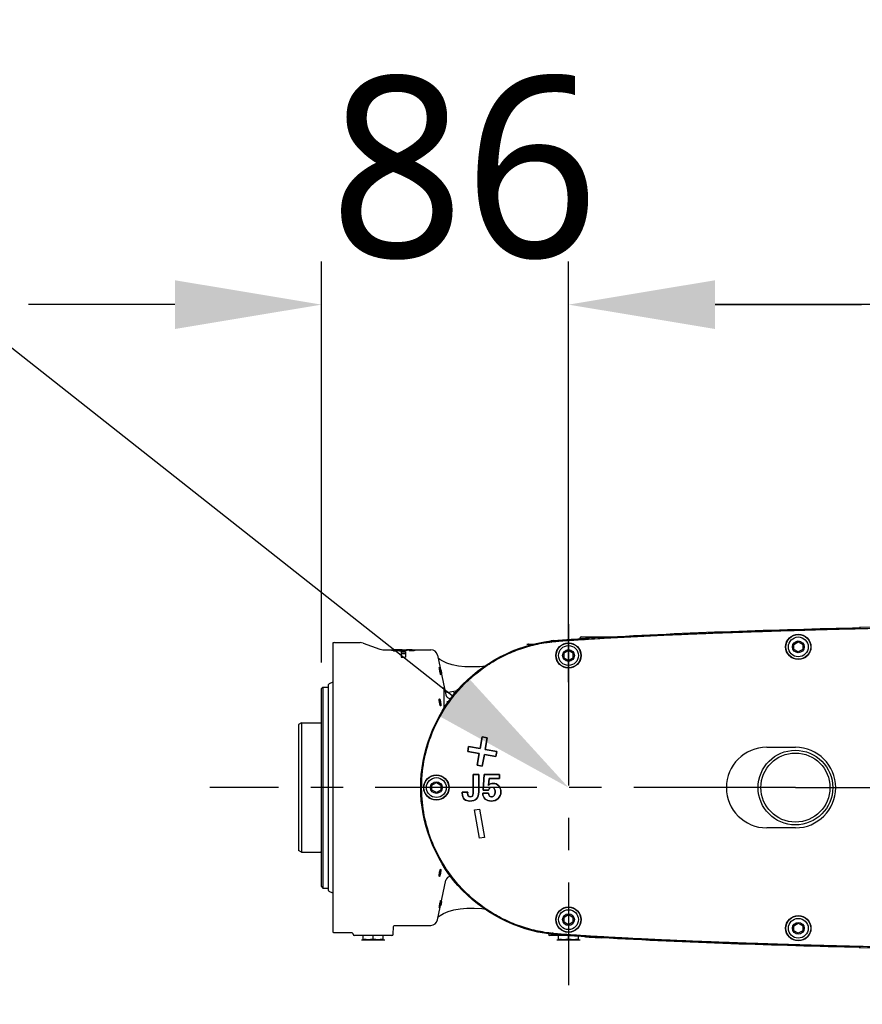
# Model space of a CAD drawing. Header units: millimetres. Extents: x 7426 to 8300, y 124 to 421.
# Tile 121 of 130: x 8183 to 8193, y 352 to 364. Entities that reach past the tile are written whole.
import ezdxf
from ezdxf import colors
from ezdxf.entities.mleader import LeaderData, LeaderLine
from ezdxf.math import Vec2, Vec3

# ---------------------------------------------------------------- set-up
doc = ezdxf.new("R2010")
doc.units = ezdxf.units.MM
doc.linetypes.add('BANKLINE1', pattern=[5.5, 4, -1.5])
doc.linetypes.add('CENTER', pattern=[0.6, 0.375, -0.075, 0.075, -0.075])
for name, color, linetype in [('00_COMPONENTS', 7, 'BANKLINE1'), ('DIM', 7, 'Continuous'), ('外形图', 7, 'Continuous')]:
    doc.layers.add(name, color=color, linetype=linetype)
doc.styles.add('微软雅黑', font='msyh.ttc')
doc.dimstyles.new('尺寸标注_1_30比例', dxfattribs={"dimtxt": 2.1, "dimasz": 1.7, "dimexe": 0.5, "dimexo": 0.4, "dimgap": 0.5, "dimtad": 1, "dimdec": 1, "dimlfac": 30, "dimdsep": 46, "dimtxsty": '微软雅黑', "dimcen": 0.09, "dimadec": 0, "dimazin": 0, "dimtp": 0.01, "dimtm": 0.01, "dimtfac": 1, "dimtdec": 1, "dimtofl": 0, "dimtmove": 0, "dimatfit": 3, "dimfxl": 1, "dimtolj": 1, "dimarcsym": 0})

# ---------------------------------------------------------------- blocks, each defined once
blk = doc.blocks.new('*D1496')
at = {"layer": 'Defpoints', "color": 0}
for p in [(8189.382, 360.231), (8189.382, 356.814), (8212.448, 352.457)]:
    blk.add_point(p, dxfattribs=at)
at = {"layer": '外形图', "color": 0, "linetype": 'Continuous', "lineweight": -2}
for p, q in [((8189.382, 357.214), (8189.382, 360.731)), ((8212.448, 352.857), (8212.448, 360.731)), ((8210.748, 360.231), (8191.082, 360.231))]:
    blk.add_line(p, q, dxfattribs=at)
at = {"layer": '外形图', "color": 0}
for points in [[(8191.082, 360.514), (8191.082, 359.948), (8189.382, 360.231)], [(8210.748, 359.948), (8210.748, 360.514), (8212.448, 360.231)]]:
    blk.add_solid(points, dxfattribs=at)
at = {"layer": '外形图', "color": 0, "insert": (8200.066, 362.902), "char_height": 2.1, "attachment_point": 2, "style": '微软雅黑'}
blk.add_mtext('\\A1;\\A1;692', dxfattribs=at)
blk = doc.blocks.new('*D1498')
at = {"layer": '00_COMPONENTS', "color": 0, "linetype": 'ByBlock', "lineweight": -2, "ltscale": 20}
for p, q in [((8186.515, 356.077), (8186.515, 360.731)), ((8189.382, 355.847), (8189.382, 360.731)), ((8184.815, 360.231), (8183.115, 360.231)), ((8191.082, 360.231), (8192.782, 360.231))]:
    blk.add_line(p, q, dxfattribs=at)
at = {"layer": '00_COMPONENTS', "color": 0}
for points in [[(8184.815, 359.948), (8184.815, 360.514), (8186.515, 360.231)], [(8191.082, 360.514), (8191.082, 359.948), (8189.382, 360.231)]]:
    blk.add_solid(points, dxfattribs=at)
at = {"layer": 'Defpoints', "color": 0}
for p in [(8186.515, 360.231), (8186.515, 355.677), (8189.382, 355.447)]:
    blk.add_point(p, dxfattribs=at)
at = {"layer": '00_COMPONENTS', "color": 0, "insert": (8188.173, 361.816), "char_height": 2.1, "attachment_point": 5, "style": '微软雅黑'}
blk.add_mtext('\\A1;\\A1;86', dxfattribs=at)
blk = doc.blocks.new('*D1503')
at = {"layer": '00_COMPONENTS', "color": 0, "linetype": 'ByBlock', "lineweight": -2, "ltscale": 20}
for p, q in [((8212.048, 375.625), (8161.81, 375.625)), ((8162.31, 317.157), (8162.31, 373.925)), ((8213.382, 315.457), (8161.81, 315.457))]:
    blk.add_line(p, q, dxfattribs=at)
at = {"layer": '00_COMPONENTS', "color": 0}
for points in [[(8162.593, 373.925), (8162.026, 373.925), (8162.31, 375.625)], [(8162.026, 317.157), (8162.593, 317.157), (8162.31, 315.457)]]:
    blk.add_solid(points, dxfattribs=at)
at = {"layer": 'Defpoints', "color": 0}
for p in [(8162.31, 375.625), (8212.448, 375.625), (8213.782, 315.457)]:
    blk.add_point(p, dxfattribs=at)
at = {"layer": '00_COMPONENTS', "color": 0, "insert": (8160.718, 345.541), "char_height": 2.1, "attachment_point": 5, "rotation": 90, "style": '微软雅黑'}
blk.add_mtext('\\A1;\\A1;1805', dxfattribs=at)

msp = doc.modelspace()

# ---------------------------------------------------------------- linework, layer by layer
at = {"layer": '00_COMPONENTS', "linetype": 'ByBlock', "ltscale": 20}
msp.add_arc((8212.4482, 332.124), 43.5013, 9, 259, dxfattribs=at)
at = {"layer": '外形图', "linetype": 'CENTER', "ltscale": 5}
for p, q in [((8189.3816, 356.5227), (8189.3816, 352.3316)), ((8192.0149, 354.624), (8185.2184, 354.624)), ((8192.0149, 354.624), (8216.5684, 354.624))]:
    msp.add_line(p, q, dxfattribs=at)
at = {"layer": '外形图', "linetype": 'Continuous'}
for p, q in [((8192.8852, 356.4845), (8192.757, 356.4807)), ((8192.9045, 356.4845), (8192.7718, 356.481)), ((8189.5145, 356.3578), (8189.5143, 356.3524)), ((8189.5311, 356.374), (8189.8854, 356.374)), ((8189.5615, 356.3446), (8189.5689, 356.3451)), ((8189.5682, 356.3559), (8189.5788, 356.3566)), ((8189.5689, 356.3451), (8189.5795, 356.3458)), ((8189.5694, 356.343), (8189.5727, 356.3431)), ((8186.6482, 356.3029), (8186.6482, 352.9452)), ((8186.6649, 356.3073), (8186.9639, 356.3073)), ((8186.9981, 356.3013), (8187.194, 356.23)), ((8187.2282, 356.224), (8187.3586, 356.224)), ((8187.3696, 356.2193), (8187.3696, 356.2111)), ((8187.4151, 356.2238), (8187.4175, 356.2238)), ((8187.451, 356.2238), (8187.4647, 356.2238)), ((8187.4647, 356.2238), (8187.4754, 356.2238)), ((8187.4647, 356.2192), (8187.4647, 356.2106)), ((8187.4754, 356.2238), (8187.4985, 356.2238)), ((8187.4803, 356.2217), (8187.4803, 356.2121)), ((8187.4985, 356.2238), (8187.5077, 356.2237)), ((8187.5077, 356.2237), (8187.5202, 356.2237)), ((8187.5319, 356.2166), (8187.5319, 356.2101)), ((8187.548, 356.217), (8187.5542, 356.2174)), ((8187.5609, 356.224), (8187.7839, 356.224)), ((8187.5609, 356.219), (8187.5609, 356.211)), ((8188.8969, 356.2907), (8189.0095, 356.2907)), ((8188.9166, 356.2907), (8188.9149, 356.2902)), ((8188.9149, 356.2902), (8188.9149, 356.2858)), ((8188.9166, 356.2907), (8188.9732, 356.2907)), ((8189.1781, 356.3155), (8189.181, 356.3158)), ((8189.1785, 356.313), (8189.187, 356.3143)), ((8189.3307, 356.1867), (8189.3816, 356.216)), ((8189.3816, 356.216), (8189.4324, 356.1867)), ((8191.9974, 356.2867), (8192.0482, 356.316)), ((8191.9974, 356.228), (8191.9974, 356.2867)), ((8192.0482, 356.1986), (8191.9974, 356.228)), ((8192.0482, 356.316), (8192.0991, 356.2867)), ((8192.0991, 356.228), (8192.0482, 356.1986)), ((8192.0991, 356.2867), (8192.0991, 356.228)), ((8187.4416, 356.1987), (8187.4416, 356.1383)), ((8187.4416, 356.1987), (8187.4882, 356.1987)), ((8187.4416, 356.1818), (8187.4882, 356.1818)), ((8187.4416, 356.1383), (8187.4882, 356.1383)), ((8187.4882, 356.1987), (8187.4882, 356.1383)), ((8187.8616, 356.1611), (8187.9598, 355.6993)), ((8189.3307, 356.128), (8189.3307, 356.1867)), ((8189.3816, 356.0986), (8189.3307, 356.128)), ((8189.4324, 356.128), (8189.3816, 356.0986)), ((8189.4324, 356.1867), (8189.4324, 356.128)), ((8186.5149, 355.774), (8186.5316, 355.7907)), ((8186.5149, 353.474), (8186.5149, 355.774)), ((8186.5316, 355.7907), (8186.5316, 353.4573)), ((8186.5316, 355.7907), (8186.5882, 355.7907)), ((8186.5982, 353.4281), (8186.5982, 355.8199)), ((8186.6482, 355.8496), (8186.604, 355.829)), ((8187.9404, 355.5422), (8187.9404, 355.7907)), ((8188.0771, 355.724), (8188.0469, 355.724)), ((8187.9687, 355.6239), (8187.9902, 355.6239)), ((8186.2816, 355.374), (8186.2482, 355.3548)), ((8186.2482, 355.3548), (8186.2482, 353.8933)), ((8186.2816, 355.374), (8186.2816, 353.874)), ((8186.2816, 355.374), (8186.5049, 355.374)), ((8188.3804, 355.2127), (8188.3566, 355.0781)), ((8188.3566, 355.0781), (8188.3804, 355.2127)), ((8188.4395, 355.2023), (8188.3804, 355.2127)), ((8188.3804, 355.2127), (8188.4395, 355.2023)), ((8188.4395, 355.2023), (8188.4157, 355.0677)), ((8188.4157, 355.0677), (8188.4395, 355.2023)), ((8188.222, 355.1018), (8188.2116, 355.0428)), ((8188.2116, 355.0428), (8188.222, 355.1018)), ((8188.3566, 355.0781), (8188.222, 355.1018)), ((8188.222, 355.1018), (8188.3566, 355.0781)), ((8188.5503, 355.044), (8188.4157, 355.0677)), ((8188.4157, 355.0677), (8188.5503, 355.044)), ((8191.6816, 355.0916), (8192.0149, 355.0916)), ((8188.3462, 355.019), (8188.2116, 355.0428)), ((8188.2116, 355.0428), (8188.3462, 355.019)), ((8188.3462, 355.019), (8188.3225, 354.8844)), ((8188.3225, 354.8844), (8188.3462, 355.019)), ((8188.4053, 355.0086), (8188.3816, 354.874)), ((8188.3816, 354.874), (8188.4053, 355.0086)), ((8188.5399, 354.9849), (8188.4053, 355.0086)), ((8188.4053, 355.0086), (8188.5399, 354.9849)), ((8188.5503, 355.044), (8188.5399, 354.9849)), ((8188.5399, 354.9849), (8188.5503, 355.044)), ((8188.3816, 354.874), (8188.3225, 354.8844)), ((8188.3225, 354.8844), (8188.3816, 354.874)), ((8188.274, 354.774), (8188.274, 354.5565)), ((8188.274, 354.5565), (8188.274, 354.774)), ((8188.3392, 354.774), (8188.274, 354.774)), ((8188.274, 354.774), (8188.3392, 354.774)), ((8188.3392, 354.774), (8188.3392, 354.5737)), ((8188.3392, 354.5737), (8188.3392, 354.774)), ((8188.4046, 354.774), (8188.3927, 354.5929)), ((8188.3927, 354.5929), (8188.4046, 354.774)), ((8188.5792, 354.774), (8188.4046, 354.774)), ((8188.4046, 354.774), (8188.5792, 354.774)), ((8188.4597, 354.7276), (8188.4516, 354.6476)), ((8188.4516, 354.6476), (8188.4597, 354.7276)), ((8188.5792, 354.7276), (8188.4597, 354.7276)), ((8188.4597, 354.7276), (8188.5792, 354.7276)), ((8188.5792, 354.774), (8188.5792, 354.7276)), ((8188.5792, 354.7276), (8188.5792, 354.774)), ((8187.7974, 354.6534), (8187.8482, 354.6827)), ((8187.7974, 354.5947), (8187.7974, 354.6534)), ((8187.8482, 354.6827), (8187.8991, 354.6534)), ((8187.8991, 354.6534), (8187.8991, 354.5947)), ((8187.8482, 354.5653), (8187.7974, 354.5947)), ((8187.8991, 354.5947), (8187.8482, 354.5653)), ((8188.1482, 354.5695), (8188.1482, 354.5601)), ((8188.1482, 354.5601), (8188.1482, 354.5695)), ((8188.212, 354.5695), (8188.1482, 354.5695)), ((8188.1482, 354.5695), (8188.212, 354.5695)), ((8188.212, 354.5695), (8188.2115, 354.5588)), ((8188.2115, 354.5588), (8188.212, 354.5695)), ((8188.453, 354.5578), (8188.387, 354.5578)), ((8188.387, 354.5578), (8188.453, 354.5578)), ((8188.4524, 354.5929), (8188.3927, 354.5929)), ((8188.3927, 354.5929), (8188.4524, 354.5929)), ((8188.2892, 354.3636), (8188.3482, 354.374)), ((8188.2892, 354.3636), (8188.3482, 354.374)), ((8188.347, 354.0353), (8188.2892, 354.3636)), ((8188.347, 354.0353), (8188.2892, 354.3636)), ((8188.3482, 354.374), (8188.4061, 354.0457)), ((8188.3482, 354.374), (8188.4061, 354.0457)), ((8192.0149, 354.1564), (8191.6816, 354.1564)), ((8188.4061, 354.0457), (8188.347, 354.0353)), ((8188.4061, 354.0457), (8188.347, 354.0353)), ((8186.2816, 353.874), (8186.2482, 353.8933)), ((8186.2816, 353.874), (8186.5049, 353.874)), ((8186.5149, 353.474), (8186.5316, 353.4573)), ((8187.8616, 353.0869), (8187.9598, 353.5487)), ((8186.5316, 353.4573), (8186.5882, 353.4573)), ((8186.6482, 353.3985), (8186.604, 353.4191)), ((8189.3307, 353.12), (8189.3816, 353.1494)), ((8189.3816, 353.1494), (8189.4324, 353.12)), ((8187.3487, 352.9236), (8187.3509, 353.0078)), ((8187.3675, 353.024), (8187.7839, 353.024)), ((8189.3307, 353.0613), (8189.3307, 353.12)), ((8189.3816, 353.032), (8189.3307, 353.0613)), ((8189.4324, 353.0613), (8189.3816, 353.032)), ((8189.4324, 353.12), (8189.4324, 353.0613)), ((8191.9974, 353.02), (8192.0482, 353.0494)), ((8191.9974, 352.9613), (8191.9974, 353.02)), ((8192.0482, 353.0494), (8192.0991, 353.02)), ((8192.0991, 353.02), (8192.0991, 352.9613)), ((8186.6649, 352.9407), (8186.8645, 352.9407)), ((8186.8812, 352.9236), (8186.8811, 352.9244)), ((8187.332, 352.9073), (8186.8978, 352.9073)), ((8186.9982, 352.8578), (8186.9982, 352.9073)), ((8187.1149, 352.8622), (8187.1149, 352.9073)), ((8187.2316, 352.8578), (8187.2316, 352.9073)), ((8189.3586, 352.9073), (8189.1645, 352.9073)), ((8189.2649, 352.8578), (8189.2649, 352.9073)), ((8189.3816, 352.8622), (8189.3816, 352.9053)), ((8189.4982, 352.8578), (8189.4982, 352.8967)), ((8189.577, 352.8916), (8189.5679, 352.8921)), ((8189.5777, 352.9022), (8189.5686, 352.9028)), ((8192.0482, 352.932), (8191.9974, 352.9613)), ((8192.0991, 352.9613), (8192.0482, 352.932)), ((8186.9802, 352.8573), (8187.2496, 352.8573)), ((8186.9982, 352.8578), (8187, 352.8573)), ((8187.2299, 352.8573), (8187, 352.8573)), ((8187.2299, 352.8573), (8187.2316, 352.8578)), ((8189.2469, 352.8573), (8189.5163, 352.8573)), ((8189.2649, 352.8578), (8189.2666, 352.8573)), ((8189.4965, 352.8573), (8189.2666, 352.8573)), ((8189.4965, 352.8573), (8189.4982, 352.8578)), ((8192.7559, 352.7674), (8192.8815, 352.7642))]:
    msp.add_line(p, q, dxfattribs=at)
for points in [[(8188.4173, 356.0343), (8188.3515, 356.0274), (8188.2633, 356.024), (8188.1804, 356.0267), (8188.1033, 356.0353), (8188.033, 356.0496), (8187.9716, 356.0686), (8187.9221, 356.0902), (8187.8872, 356.1109), (8187.8693, 356.1249)], [(8187.8694, 353.1233), (8187.8919, 353.1404), (8187.9309, 353.1622), (8187.9846, 353.1841), (8188.0501, 353.2026), (8188.1239, 353.2156), (8188.2036, 353.2227), (8188.288, 353.2236), (8188.3767, 353.2185), (8188.4175, 353.2137)], [(8187.3509, 353.0078), (8187.3516, 353.0123), (8187.3551, 353.0185), (8187.3609, 353.0226), (8187.3675, 353.024)], [(8186.8645, 352.9407), (8186.8708, 352.9394), (8186.8767, 352.9353), (8186.8803, 352.9291), (8186.8811, 352.9244)]]:
    msp.add_lwpolyline(points, dxfattribs=at)
for centre, radius in [((8192.0482, 356.2573), 0.1467), ((8192.0482, 356.2573), 0.1438), ((8192.0482, 356.2573), 0.115), ((8192.0482, 356.2573), 0.0684), ((8189.3816, 356.1573), 0.1467), ((8189.3816, 356.1573), 0.1438), ((8189.3816, 356.1573), 0.115), ((8189.3816, 356.1573), 0.0684), ((8192.0149, 354.624), 0.4333), ((8192.0149, 354.624), 0.4009), ((8187.8482, 354.624), 0.1467), ((8187.8482, 354.624), 0.1438), ((8187.8482, 354.624), 0.115), ((8187.8482, 354.624), 0.0684), ((8189.3816, 353.0907), 0.1467), ((8189.3816, 353.0907), 0.1438), ((8189.3816, 353.0907), 0.115), ((8189.3816, 353.0907), 0.0684), ((8192.0482, 352.9907), 0.1467), ((8192.0482, 352.9907), 0.1438), ((8192.0482, 352.9907), 0.115), ((8192.0482, 352.9907), 0.0684)]:
    msp.add_circle(centre, radius, dxfattribs=at)
for centre, radius, start, end in [((8189.4322, 354.1577), 2.1839, 95.89723, 96.70487), ((8189.5311, 356.3573), 0.0167, 90, 178.5), ((8192.8927, 304.5139), 51.9485, 93.45643, 93.65743), ((8186.6649, 356.274), 0.0333, 90, 120), ((8186.9639, 356.2073), 0.1, 70, 90), ((8187.2282, 356.324), 0.1, 250, 270), ((8187.4009, 356.64), 0.43, 263.52367, 265.81411), ((8187.3886, 354.9417), 1.2818, 90.87154, 91.33946), ((8187.4031, 353.9944), 2.2292, 90.50797, 90.87245), ((8187.4261, 351.2686), 4.9551, 90.1274, 90.49465), ((8187.4194, 356.9793), 0.7631, 269.01109, 270.0276), ((8187.4492, 342.9932), 13.2306, 89.99221, 90.1371), ((8187.4198, 357.0763), 0.8601, 269.99944, 270.11968), ((8187.4204, 356.9202), 0.7041, 270.09577, 270.96399), ((8187.4389, 356.6476), 0.4378, 273.39456, 275.46415), ((8187.4472, 356.5574), 0.3472, 275.51253, 276.02454), ((8187.4984, 351.3276), 4.8961, 89.53323, 89.74487), ((8187.5136, 355.4397), 0.7818, 88.08316, 88.63217), ((8187.5181, 353.6931), 2.5305, 89.17882, 89.54297), ((8187.5368, 354.9708), 1.2527, 88.56925, 89.19661), ((8187.7839, 356.1446), 0.0795, 12, 90), ((8188.9889, 355.8076), 0.484, 97.48154, 98.78829), ((8189.4401, 354.0763), 2.2544, 95.88733, 96.59977), ((8189.2319, 355.9882), 0.3291, 96.99168, 97.84519), ((8189.2287, 356.0143), 0.3028, 95.9615, 96.99085), ((8189.2269, 356.0317), 0.2853, 95.0239, 95.95936), ((8189.2258, 356.044), 0.273, 94.23725, 95.02242), ((8187.8283, 355.9462), 0.0791, 359.82347, 2.54228), ((8186.5882, 355.8007), 0.01, 270, 0), ((8186.6082, 355.8199), 0.01, 115, 180), ((8188.0116, 355.7103), 0.053, 192, 270), ((8186.5049, 355.384), 0.01, 270, 0), ((8191.6816, 354.624), 0.4676, 90, 270), ((8192.0149, 354.624), 0.4676, 270, 90), ((8188.485, 354.6011), 0.0247, 127.57781, 135.0083), ((8188.4907, 354.5894), 0.0373, 82.63548, 90.07525), ((8186.5049, 353.864), 0.01, 0, 90), ((8188.0116, 353.5377), 0.053, 90, 168), ((8186.5882, 353.4473), 0.01, 0, 90), ((8186.6082, 353.4281), 0.01, 180, 245), ((8187.7059, 353.3201), 0.2031, 339.35466, 339.96216), ((8187.7839, 353.1035), 0.0795, 270, 348), ((8186.6649, 352.974), 0.0333, 240, 270), ((8186.8978, 352.924), 0.0167, 181.5, 270), ((8187.332, 352.924), 0.0167, 270, 358.5), ((8189.1645, 352.924), 0.0167, 181.5, 270), ((8189.4319, 355.087), 2.1805, 263.29331, 264.10212), ((8189.4133, 354.8821), 1.9637, 263.12498, 264.0225), ((8189.5929, 353.3791), 0.4746, 267.14609, 267.44334), ((8189.5957, 353.4452), 0.5408, 267.45623, 268.12015), ((8192.4214, 396.0094), 43.2107, 266.22588, 266.46987), ((8187.0722, 353.3405), 0.484, 261.21171, 262.51846), ((8187.1576, 353.3405), 0.484, 277.48154, 278.78829), ((8189.3389, 353.3405), 0.484, 261.21171, 262.51846), ((8189.4243, 353.3405), 0.484, 277.48154, 278.78829), ((8192.8689, 404.3467), 51.5603, 266.33952, 266.54403)]:
    msp.add_arc(centre, radius, start, end, dxfattribs=at)
for points, knots in [([(8189.5795, 356.3458), (8189.6264, 356.3488), (8189.7412, 356.3562), (8189.9244, 356.3665), (8190.1292, 356.3773), (8190.3342, 356.3873), (8190.5388, 356.3965), (8190.7438, 356.4053), (8190.953, 356.4137), (8191.1728, 356.4221), (8191.4108, 356.4305), (8191.6744, 356.4393), (8191.9705, 356.4485), (8192.3026, 356.458), (8192.6662, 356.4677), (8193.0503, 356.477), (8193.4443, 356.4857), (8193.8448, 356.4938), (8194.2559, 356.5015), (8194.6857, 356.5089), (8195.1177, 356.5156), (8195.4076, 356.5197), (8195.5458, 356.5216)], [0, 0, 0, 0, 0.0235792, 0.0578366, 0.0922134, 0.1266509, 0.1609869, 0.1951399, 0.229786, 0.2661948, 0.3056773, 0.3494815, 0.3987674, 0.4545578, 0.5164119, 0.5815603, 0.6476622, 0.7145014, 0.7828639, 0.8542825, 0.9305449, 1, 1, 1, 1]), ([(8187.6665, 354.624), (8187.6665, 355.0299), (8187.9769, 355.8699), (8188.7743, 356.2792), (8189.1773, 356.3266)], [0, 0, 0, 0, 0.5000539, 1, 1, 1, 1]), ([(8189.2089, 356.3189), (8189.2451, 356.3226), (8189.3479, 356.3309), (8189.4655, 356.3384), (8189.5468, 356.3437), (8189.5615, 356.3446)], [0, 0, 0, 0, 0.3085058, 0.8752062, 1, 1, 1, 1]), ([(8189.2228, 356.3203), (8189.2543, 356.3233), (8189.3526, 356.3312), (8189.4636, 356.3383), (8189.543, 356.3434), (8189.5558, 356.3443)], [0, 0, 0, 0, 0.2849101, 0.8850184, 1, 1, 1, 1]), ([(8189.5727, 356.3431), (8189.5734, 356.3432), (8189.5743, 356.3432), (8189.5753, 356.3432), (8189.5756, 356.3431)], [0, 0, 0, 0, 0.6482141, 1, 1, 1, 1]), ([(8187.3258, 356.2193), (8187.3258, 356.222), (8187.3427, 356.2216), (8187.3502, 356.223), (8187.3586, 356.2232)], [0, 0, 0, 0, 0.2389077, 1, 1, 1, 1]), ([(8187.3524, 356.2127), (8187.3455, 356.2135), (8187.3388, 356.2152), (8187.3258, 356.217), (8187.3258, 356.2193)], [0, 0, 0, 0, 0.7485986, 1, 1, 1, 1]), ([(8187.4216, 356.2094), (8187.4083, 356.2094), (8187.3909, 356.2097), (8187.3736, 356.2108), (8187.3695, 356.2111)], [0, 0, 0, 0, 0.765307, 1, 1, 1, 1]), ([(8187.3834, 356.2211), (8187.38, 356.2209), (8187.3769, 356.22), (8187.3696, 356.2205), (8187.3696, 356.2193)], [0, 0, 0, 0, 0.7317569, 1, 1, 1, 1]), ([(8187.3696, 356.2193), (8187.3696, 356.2179), (8187.3772, 356.2185), (8187.3805, 356.2174), (8187.384, 356.2172)], [0, 0, 0, 0, 0.282284, 1, 1, 1, 1]), ([(8187.4176, 356.2216), (8187.4088, 356.2216), (8187.3973, 356.2216), (8187.3859, 356.2212), (8187.3834, 356.2211)], [0, 0, 0, 0, 0.7722985, 1, 1, 1, 1]), ([(8187.4518, 356.221), (8187.4492, 356.2212), (8187.4378, 356.2216), (8187.4264, 356.2216), (8187.4176, 356.2216)], [0, 0, 0, 0, 0.222833, 1, 1, 1, 1]), ([(8187.4647, 356.2192), (8187.4647, 356.2204), (8187.4579, 356.22), (8187.455, 356.2209), (8187.4518, 356.221)], [0, 0, 0, 0, 0.2700769, 1, 1, 1, 1]), ([(8187.4525, 356.2171), (8187.4555, 356.2173), (8187.4584, 356.2182), (8187.4647, 356.2181), (8187.4647, 356.2192)], [0, 0, 0, 0, 0.7344255, 1, 1, 1, 1]), ([(8187.4803, 356.2217), (8187.4873, 356.2215), (8187.4937, 356.2203), (8187.5076, 356.2201), (8187.5076, 356.2177)], [0, 0, 0, 0, 0.7494887, 1, 1, 1, 1]), ([(8187.5076, 356.2177), (8187.5076, 356.2156), (8187.4957, 356.2142), (8187.4897, 356.2127), (8187.4837, 356.2121)], [0, 0, 0, 0, 0.2630004, 1, 1, 1, 1]), ([(8187.5609, 356.219), (8187.5609, 356.2196), (8187.5577, 356.2198), (8187.5519, 356.2208), (8187.5447, 356.2209), (8187.5397, 356.221)], [0, 0, 0, 0, 0.0853039, 0.3097624, 1, 1, 1, 1]), ([(8187.5542, 356.2174), (8187.5553, 356.2175), (8187.5572, 356.2179), (8187.5609, 356.2178), (8187.5609, 356.219)], [0, 0, 0, 0, 0.4772128, 1, 1, 1, 1]), ([(8187.5852, 356.2131), (8187.5835, 356.2128), (8187.5755, 356.2119), (8187.5675, 356.2113), (8187.5612, 356.211)], [0, 0, 0, 0, 0.2171998, 1, 1, 1, 1]), ([(8187.5681, 356.2231), (8187.5708, 356.223), (8187.5798, 356.2228), (8187.5889, 356.2224), (8187.5952, 356.2218)], [0, 0, 0, 0, 0.2948467, 1, 1, 1, 1]), ([(8187.6038, 356.2188), (8187.6038, 356.2171), (8187.5952, 356.2147), (8187.5901, 356.2137), (8187.5852, 356.2131)], [0, 0, 0, 0, 0.2492948, 1, 1, 1, 1]), ([(8187.5952, 356.2218), (8187.5966, 356.2216), (8187.5992, 356.2212), (8187.6038, 356.2204), (8187.6038, 356.2188)], [0, 0, 0, 0, 0.4594777, 1, 1, 1, 1]), ([(8189.1783, 352.9325), (8189.1123, 352.9405), (8188.9797, 352.9637), (8188.7858, 353.0234), (8188.5987, 353.1058), (8188.4235, 353.2101), (8188.262, 353.3341), (8188.1132, 353.4796), (8187.9749, 353.6533), (8187.8484, 353.8654), (8187.7444, 354.1221), (8187.6807, 354.4171), (8187.6712, 354.7303), (8187.7187, 355.0345), (8187.8121, 355.3063), (8187.9342, 355.5338), (8188.0704, 355.7195), (8188.2165, 355.8731), (8188.3742, 356.0032), (8188.5453, 356.1134), (8188.7294, 356.2026), (8188.9219, 356.2689), (8189.0732, 356.3019), (8189.1588, 356.3132), (8189.1781, 356.3155)], [0, 0, 0, 0, 0.0403661, 0.0814877, 0.1228807, 0.1642026, 0.2049936, 0.2462262, 0.2902438, 0.3394383, 0.3956765, 0.4576651, 0.5216867, 0.5847967, 0.6435487, 0.6953175, 0.7409992, 0.7829745, 0.8236925, 0.8648035, 0.9062871, 0.9475712, 0.9881599, 1, 1, 1, 1]), ([(8187.8993, 355.9346), (8187.8981, 355.9346), (8187.8975, 355.9409), (8187.8944, 355.9476), (8187.8917, 355.9613), (8187.8882, 355.9761), (8187.8856, 355.9909), (8187.8827, 356.0049), (8187.8831, 356.0113), (8187.8811, 356.018), (8187.8822, 356.018)], [0, 0, 0, 0, 0.0419356, 0.1522823, 0.3138036, 0.5027051, 0.6919496, 0.85353, 0.9619635, 1, 1, 1, 1]), ([(8187.8822, 356.018), (8187.8834, 356.018), (8187.8838, 356.0117), (8187.887, 356.005), (8187.8896, 355.9913), (8187.893, 355.9765), (8187.8957, 355.9617), (8187.8987, 355.9477), (8187.8985, 355.9414), (8187.9004, 355.9346), (8187.8993, 355.9346)], [0, 0, 0, 0, 0.0415803, 0.1518117, 0.3134171, 0.5024261, 0.6917361, 0.8534129, 0.9619401, 1, 1, 1, 1]), ([(8187.896, 355.9994), (8187.9007, 355.9871), (8187.9054, 355.9706), (8187.9072, 355.9536), (8187.9073, 355.9497)], [0, 0, 0, 0, 0.7695502, 1, 1, 1, 1]), ([(8187.8898, 355.5872), (8187.8887, 355.5913), (8187.8847, 355.609), (8187.8822, 355.627), (8187.8819, 355.6409)], [0, 0, 0, 0, 0.2353427, 1, 1, 1, 1]), ([(8187.8822, 355.65), (8187.8823, 355.6515), (8187.8825, 355.6533), (8187.8838, 355.6556), (8187.8844, 355.6556)], [0, 0, 0, 0, 0.6831372, 1, 1, 1, 1]), ([(8187.8844, 355.6556), (8187.8861, 355.6556), (8187.8888, 355.6488), (8187.8904, 355.6444), (8187.8914, 355.6407)], [0, 0, 0, 0, 0.3039853, 1, 1, 1, 1]), ([(8187.8914, 355.6407), (8187.8925, 355.6366), (8187.8966, 355.6189), (8187.8993, 355.6009), (8187.8996, 355.587)], [0, 0, 0, 0, 0.2354132, 1, 1, 1, 1]), ([(8187.897, 355.5723), (8187.8952, 355.5723), (8187.8925, 355.5791), (8187.8909, 355.5835), (8187.8898, 355.5872)], [0, 0, 0, 0, 0.3063377, 1, 1, 1, 1]), ([(8187.8993, 355.5779), (8187.8991, 355.5765), (8187.899, 355.5746), (8187.8976, 355.5723), (8187.897, 355.5723)], [0, 0, 0, 0, 0.6787063, 1, 1, 1, 1]), ([(8189.1773, 352.9214), (8188.7743, 352.9689), (8187.9769, 353.3781), (8187.6665, 354.2182), (8187.6665, 354.624)], [0, 0, 0, 0, 0.4999468, 1, 1, 1, 1]), ([(8187.8844, 353.5924), (8187.8824, 353.5924), (8187.882, 353.603), (8187.8819, 353.6081), (8187.8822, 353.6132)], [0, 0, 0, 0, 0.2814714, 1, 1, 1, 1]), ([(8187.8958, 353.627), (8187.8943, 353.6187), (8187.8918, 353.6071), (8187.8879, 353.5966), (8187.8856, 353.5924), (8187.8844, 353.5924)], [0, 0, 0, 0, 0.6902226, 0.9032495, 1, 1, 1, 1]), ([(8187.8856, 353.6411), (8187.887, 353.6495), (8187.8894, 353.661), (8187.8934, 353.6716), (8187.8957, 353.6757), (8187.897, 353.6757)], [0, 0, 0, 0, 0.688987, 0.9019009, 1, 1, 1, 1]), ([(8187.897, 353.6757), (8187.899, 353.6757), (8187.8997, 353.6652), (8187.8996, 353.66), (8187.8993, 353.6549)], [0, 0, 0, 0, 0.2828094, 1, 1, 1, 1]), ([(8187.8822, 353.23), (8187.8817, 353.23), (8187.8821, 353.233), (8187.882, 353.2343), (8187.8822, 353.2356)], [0, 0, 0, 0, 0.2585042, 1, 1, 1, 1]), ([(8187.8869, 353.2448), (8187.886, 353.2411), (8187.8839, 353.2377), (8187.8836, 353.2301), (8187.8822, 353.23)], [0, 0, 0, 0, 0.7250404, 1, 1, 1, 1]), ([(8187.8834, 353.2448), (8187.8841, 353.2491), (8187.8872, 353.2671), (8187.891, 353.2851), (8187.8944, 353.2987)], [0, 0, 0, 0, 0.234237, 1, 1, 1, 1]), ([(8187.898, 353.2986), (8187.8973, 353.2944), (8187.894, 353.2763), (8187.8903, 353.2584), (8187.8869, 353.2448)], [0, 0, 0, 0, 0.2342217, 1, 1, 1, 1]), ([(8187.8944, 353.2987), (8187.8954, 353.3023), (8187.8974, 353.3058), (8187.8979, 353.3134), (8187.8993, 353.3134)], [0, 0, 0, 0, 0.7236788, 1, 1, 1, 1]), ([(8187.9074, 353.3022), (8187.9074, 353.2984), (8187.9062, 353.2807), (8187.9015, 353.2635), (8187.8967, 353.2505)], [0, 0, 0, 0, 0.2164383, 1, 1, 1, 1]), ([(8187.8993, 353.3134), (8187.8998, 353.3134), (8187.8994, 353.3104), (8187.8995, 353.3092), (8187.8993, 353.3078)], [0, 0, 0, 0, 0.2589207, 1, 1, 1, 1]), ([(8189.185, 352.9342), (8189.1848, 352.9342), (8189.1847, 352.9342), (8189.1845, 352.9343), (8189.1845, 352.9344)], [0, 0, 0, 0, 0.732002, 1, 1, 1, 1]), ([(8189.1908, 352.9333), (8189.1896, 352.9334), (8189.1876, 352.9337), (8189.1857, 352.934), (8189.185, 352.9342)], [0, 0, 0, 0, 0.6210474, 1, 1, 1, 1]), ([(8189.2091, 352.9312), (8189.2059, 352.9315), (8189.1998, 352.9322), (8189.1937, 352.9329), (8189.1908, 352.9333)], [0, 0, 0, 0, 0.5185372, 1, 1, 1, 1]), ([(8189.5686, 352.9028), (8189.5065, 352.9069), (8189.3866, 352.9152), (8189.2666, 352.923), (8189.2089, 352.9291)], [0, 0, 0, 0, 0.5175134, 1, 1, 1, 1]), ([(8198.0262, 352.7007), (8197.8103, 352.7023), (8197.3835, 352.7058), (8196.7612, 352.7117), (8196.1748, 352.7183), (8195.6349, 352.7251), (8195.1395, 352.7321), (8194.6821, 352.7392), (8194.2516, 352.7466), (8193.8353, 352.7544), (8193.4225, 352.7628), (8193.0083, 352.772), (8192.5992, 352.782), (8192.2117, 352.7925), (8191.8615, 352.8028), (8191.5541, 352.8126), (8191.2844, 352.8219), (8191.0439, 352.8308), (8190.8232, 352.8395), (8190.6134, 352.8483), (8190.4078, 352.8574), (8190.2031, 352.867), (8189.9983, 352.8775), (8189.793, 352.8889), (8189.6527, 352.8974), (8189.5809, 352.902), (8189.5777, 352.9022)], [0, 0, 0, 0, 0.0766263, 0.1514968, 0.2209018, 0.2847813, 0.3431518, 0.3967703, 0.4471703, 0.4959695, 0.5445732, 0.5937298, 0.6430485, 0.6898239, 0.7313231, 0.7674087, 0.798993, 0.8271003, 0.8528488, 0.8773835, 0.9016436, 0.9258936, 0.9501292, 0.9744473, 0.9988721, 1, 1, 1, 1])]:
    msp.add_open_spline(points, degree=3, knots=knots, dxfattribs=at)
for points in [[(8189.7607, 356.3679), (8190.7634, 356.4267), (8191.7677, 356.4561), (8192.7718, 356.481)], [(8189.2079, 356.33), (8189.2764, 356.3371), (8189.3453, 356.3412), (8189.414, 356.3457)], [(8189.414, 356.3457), (8189.4654, 356.3491), (8189.5168, 356.3526), (8189.5682, 356.3559)], [(8187.384, 356.2172), (8187.3914, 356.2167), (8187.3988, 356.2164), (8187.4062, 356.2163)], [(8187.4648, 356.2106), (8187.4504, 356.2097), (8187.436, 356.2094), (8187.4216, 356.2094)], [(8187.4323, 356.2163), (8187.439, 356.2164), (8187.4457, 356.2166), (8187.4525, 356.2171)], [(8187.5323, 356.2212), (8187.5223, 356.2215), (8187.5124, 356.2216), (8187.5025, 356.2217)], [(8187.5319, 356.2166), (8187.5373, 356.2167), (8187.5426, 356.2168), (8187.548, 356.217)], [(8187.5612, 356.211), (8187.5514, 356.2104), (8187.5417, 356.2102), (8187.5319, 356.2101)], [(8188.9258, 356.2874), (8188.9415, 356.2895), (8188.9574, 356.2907), (8188.9732, 356.2907)], [(8187.9517, 355.7368), (8187.9739, 355.7279), (8188.0275, 355.7351), (8188.1027, 355.7535)], [(8187.8819, 355.6409), (8187.8819, 355.6439), (8187.8819, 355.647), (8187.8822, 355.65)], [(8187.8996, 355.587), (8187.8997, 355.584), (8187.8996, 355.5809), (8187.8993, 355.5779)], [(8188.4775, 354.6669), (8188.4687, 354.6629), (8188.4602, 354.6564), (8188.4516, 354.6476)], [(8188.4516, 354.6476), (8188.4544, 354.6505), (8188.4571, 354.6531), (8188.4599, 354.6554)], [(8188.4524, 354.5929), (8188.457, 354.6046), (8188.462, 354.6131), (8188.4675, 354.6186)], [(8188.4675, 354.6186), (8188.4637, 354.6148), (8188.4601, 354.6094), (8188.4567, 354.6026)], [(8188.4599, 354.6554), (8188.4657, 354.6603), (8188.4716, 354.6642), (8188.4775, 354.6669)], [(8188.4675, 354.6186), (8188.4729, 354.624), (8188.4806, 354.6267), (8188.4907, 354.6267)], [(8188.4756, 354.624), (8188.4735, 354.6231), (8188.4716, 354.622), (8188.4699, 354.6207)], [(8188.4853, 354.6264), (8188.4817, 354.626), (8188.4785, 354.6252), (8188.4756, 354.624)], [(8188.509, 354.6729), (8188.4965, 354.6729), (8188.4861, 354.6708), (8188.4775, 354.6669)], [(8188.4775, 354.6669), (8188.4861, 354.6708), (8188.4965, 354.6729), (8188.509, 354.6729)], [(8188.4907, 354.6267), (8188.4888, 354.6267), (8188.487, 354.6266), (8188.4853, 354.6264)], [(8188.4907, 354.6267), (8188.5019, 354.6267), (8188.5113, 354.6219), (8188.5185, 354.6126)], [(8188.5043, 354.624), (8188.5015, 354.6252), (8188.4986, 354.626), (8188.4955, 354.6264)], [(8188.5185, 354.6126), (8188.5145, 354.6179), (8188.5097, 354.6217), (8188.5043, 354.624)], [(8188.5714, 354.6453), (8188.5548, 354.6637), (8188.5341, 354.6729), (8188.509, 354.6729)], [(8188.509, 354.6729), (8188.5341, 354.6729), (8188.5548, 354.6637), (8188.5714, 354.6453)], [(8188.5185, 354.6126), (8188.5258, 354.6033), (8188.5295, 354.591), (8188.5295, 354.5758)], [(8188.5295, 354.5758), (8188.5295, 354.591), (8188.5258, 354.6033), (8188.5185, 354.6126)], [(8188.5964, 354.5758), (8188.5964, 354.6037), (8188.588, 354.6269), (8188.5714, 354.6453)], [(8188.5714, 354.6453), (8188.5773, 354.6388), (8188.5821, 354.6317), (8188.5859, 354.624)], [(8188.5859, 354.624), (8188.5929, 354.6099), (8188.5964, 354.5939), (8188.5964, 354.5758)], [(8188.1482, 354.5601), (8188.1482, 354.5271), (8188.1564, 354.5035), (8188.1727, 354.4891)], [(8188.1727, 354.4891), (8188.1564, 354.5035), (8188.1482, 354.5271), (8188.1482, 354.5601)], [(8188.2397, 354.516), (8188.2209, 354.516), (8188.2104, 354.5302), (8188.2115, 354.5588)], [(8188.2115, 354.5588), (8188.2104, 354.5302), (8188.2209, 354.516), (8188.2397, 354.516)], [(8188.2381, 354.4675), (8188.2711, 354.4675), (8188.2962, 354.4761), (8188.3133, 354.4934)], [(8188.3133, 354.4934), (8188.2962, 354.4761), (8188.2711, 354.4675), (8188.2381, 354.4675)], [(8188.266, 354.5255), (8188.2606, 354.5191), (8188.2519, 354.516), (8188.2397, 354.516)], [(8188.2397, 354.516), (8188.2519, 354.516), (8188.2606, 354.5191), (8188.266, 354.5255)], [(8188.274, 354.5565), (8188.274, 354.5421), (8188.2713, 354.5317), (8188.266, 354.5255)], [(8188.266, 354.5255), (8188.2713, 354.5317), (8188.274, 354.5421), (8188.274, 354.5565)], [(8188.3133, 354.4934), (8188.3304, 354.5106), (8188.3392, 354.5373), (8188.3392, 354.5737)], [(8188.3392, 354.5737), (8188.3392, 354.5373), (8188.3304, 354.5106), (8188.3133, 354.4934)], [(8188.387, 354.5578), (8188.3879, 354.5285), (8188.3971, 354.5062), (8188.4142, 354.4907)], [(8188.4142, 354.4907), (8188.3971, 354.5062), (8188.3879, 354.5285), (8188.387, 354.5578)], [(8188.4567, 354.6026), (8188.4552, 354.5996), (8188.4538, 354.5964), (8188.4524, 354.5929)], [(8188.4637, 354.526), (8188.4583, 354.5327), (8188.4547, 354.5434), (8188.453, 354.5578)], [(8188.453, 354.5578), (8188.4547, 354.5434), (8188.4583, 354.5327), (8188.4637, 354.526)], [(8188.489, 354.516), (8188.4775, 354.516), (8188.4691, 354.5193), (8188.4637, 354.526)], [(8188.4637, 354.526), (8188.4691, 354.5193), (8188.4775, 354.516), (8188.489, 354.516)], [(8188.4842, 354.4675), (8188.5178, 354.4675), (8188.545, 354.4774), (8188.5654, 354.4972)], [(8188.5654, 354.4972), (8188.545, 354.4774), (8188.5178, 354.4675), (8188.4842, 354.4675)], [(8188.5184, 354.5319), (8188.5109, 354.5212), (8188.5011, 354.516), (8188.489, 354.516)], [(8188.489, 354.516), (8188.5011, 354.516), (8188.5109, 354.5212), (8188.5184, 354.5319)], [(8188.5295, 354.5758), (8188.5295, 354.5572), (8188.5258, 354.5425), (8188.5184, 354.5319)], [(8188.5184, 354.5319), (8188.5258, 354.5425), (8188.5295, 354.5572), (8188.5295, 354.5758)], [(8188.5654, 354.4972), (8188.5859, 354.517), (8188.5964, 354.5432), (8188.5964, 354.5758)], [(8188.5964, 354.5758), (8188.5964, 354.5432), (8188.5859, 354.517), (8188.5654, 354.4972)], [(8188.1727, 354.4891), (8188.189, 354.4746), (8188.2107, 354.4675), (8188.2381, 354.4675)], [(8188.2381, 354.4675), (8188.2107, 354.4675), (8188.189, 354.4746), (8188.1727, 354.4891)], [(8188.4142, 354.4907), (8188.4313, 354.4753), (8188.4545, 354.4675), (8188.4842, 354.4675)], [(8188.4842, 354.4675), (8188.4545, 354.4675), (8188.4313, 354.4753), (8188.4142, 354.4907)], [(8187.8822, 353.6132), (8187.8828, 353.6226), (8187.884, 353.6319), (8187.8856, 353.6411)], [(8187.8993, 353.6549), (8187.8987, 353.6455), (8187.8974, 353.6362), (8187.8958, 353.627)], [(8187.8822, 353.2356), (8187.8825, 353.2387), (8187.883, 353.2418), (8187.8834, 353.2448)], [(8187.8993, 353.3078), (8187.899, 353.3047), (8187.8985, 353.3017), (8187.898, 353.2986)], [(8189.414, 352.9023), (8189.3453, 352.9068), (8189.2764, 352.9109), (8189.2079, 352.918)], [(8189.5679, 352.8921), (8189.5166, 352.8955), (8189.4653, 352.8989), (8189.414, 352.9023)], [(8187.0566, 352.8573), (8187.0407, 352.8573), (8187.0249, 352.8586), (8187.0092, 352.8606)], [(8187.1149, 352.8622), (8187.0956, 352.8592), (8187.0761, 352.8573), (8187.0566, 352.8573)], [(8187.1732, 352.8573), (8187.1537, 352.8573), (8187.1342, 352.8592), (8187.1149, 352.8622)], [(8187.2207, 352.8606), (8187.2049, 352.8586), (8187.1891, 352.8573), (8187.1732, 352.8573)], [(8189.3232, 352.8573), (8189.3074, 352.8573), (8189.2915, 352.8586), (8189.2758, 352.8606)], [(8189.3816, 352.8622), (8189.3623, 352.8592), (8189.3428, 352.8573), (8189.3232, 352.8573)], [(8189.4399, 352.8573), (8189.4204, 352.8573), (8189.4009, 352.8592), (8189.3816, 352.8622)], [(8189.4873, 352.8606), (8189.4716, 352.8586), (8189.4558, 352.8573), (8189.4399, 352.8573)], [(8192.7718, 352.7671), (8191.7677, 352.7919), (8190.7634, 352.8213), (8189.7607, 352.8801)]]:
    msp.add_open_spline(points, degree=3, dxfattribs=at)

# ---------------------------------------------------------------- dimensions: what is measured, and where the dimension line sits
at = {"layer": '00_COMPONENTS', "linetype": 'ByBlock', "ltscale": 20}
dim = msp.add_linear_dim(base=(8162.3098, 375.6253), p1=(8213.7816, 315.4573), p2=(8212.4482, 375.6253), angle=90, text='\\A1;1805', dimstyle='尺寸标注_1_30比例', dxfattribs=at)
dim.commit()
dim.dimension.update_dxf_attribs({"geometry": '*D1503', "text_midpoint": (8160.7184, 345.5413)})
dim = msp.add_linear_dim(base=(8186.5149, 360.231), p1=(8189.3816, 355.4472), p2=(8186.5149, 355.6765), text='\\A1;86', dimstyle='尺寸标注_1_30比例', dxfattribs=at)
dim.commit()
dim.dimension.update_dxf_attribs({"geometry": '*D1498', "text_midpoint": (8188.1732, 360.231), "dimtype": 160})
at = {"layer": '外形图', "linetype": 'Continuous'}
dim = msp.add_linear_dim(base=(8189.3816, 360.231), p1=(8212.4482, 352.4573), p2=(8189.3816, 356.8145), angle=180, text='\\A1;692', dimstyle='尺寸标注_1_30比例', dxfattribs=at)
dim.commit()
dim.dimension.update_dxf_attribs({"geometry": '*D1496', "text_midpoint": (8200.0657, 360.231), "dimtype": 160})

# ---------------------------------------------------------------- leaders
at = {"layer": 'DIM', "linetype": 'ByBlock', "ltscale": 20}
ml = msp.add_multileader_mtext('Standard', dxfattribs=at)
ml.set_content('{\\C256;J5轴旋转中心}', style='微软雅黑')
ml.set_leader_properties()
ml.build(insert=Vec2(0, 0))
ml.multileader.update_dxf_attribs({"text_left_attachment_type": 5, "text_right_attachment_type": 5, "dogleg_length": 0.1667, "arrow_head_size": 1.7})
ctx = ml.context
ctx.base_point, ctx.char_height, ctx.arrow_head_size, ctx.landing_gap_size, ctx.plane_origin = Vec3(8162.8994, 361.8083), 2.1, 1.7, 0.3333, Vec3(8189.3816, 354.624)
ctx.left_attachment, ctx.right_attachment, ctx.text_align_type = 5, 5, 2
notes = []
notes.append((ctx, [(0, (1, 1, 0), (8180.2833, 361.8083), (-1, 0), 0.1667, [(0, [(8189.3816, 354.624)], 0, [])])]))
ctx.mtext.insert, ctx.mtext.alignment, ctx.mtext.flow_direction = Vec3(8179.7833, 364.5305), 3, 5
for ctx, leaders in notes:
    for number, flags, end, landing, length, lines in leaders:
        leader = LeaderData()
        leader.index, (leader.has_last_leader_line, leader.has_dogleg_vector, leader.attachment_direction) = number, flags
        leader.last_leader_point, leader.dogleg_vector, leader.dogleg_length = Vec3(end), Vec3(landing), length
        for number, points, colour, breaks in lines:
            line = LeaderLine()
            line.index, line.vertices, line.color, line.breaks = number, Vec3.list(points), colors.encode_raw_color(colour), breaks
            leader.lines.append(line)
        ctx.leaders.append(leader)

doc.saveas('drawing.dxf')
